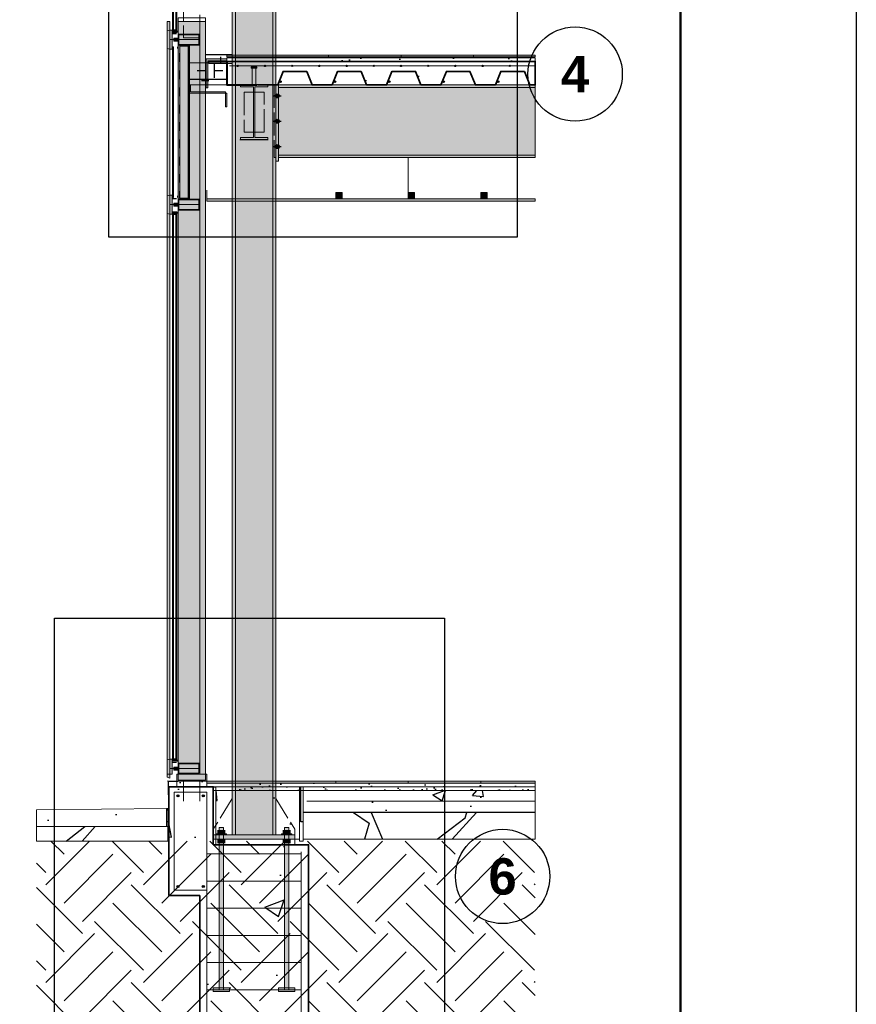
# Model space of a CAD drawing. Header units: millimetres. Extents: x 6 to 4194, y 6 to 5934.
# Tile 4 of 7: x 3272 to 4194, y 1094 to 2180. Entities that reach past the tile are written whole.
import ezdxf
from ezdxf.enums import TextEntityAlignment as Align

# ---------------------------------------------------------------- set-up
doc = ezdxf.new("R2010")
doc.units = ezdxf.units.MM
doc.header["$LTSCALE"] = 20
doc.linetypes.add('DASHED', pattern=[1.524, 1.27, -0.254])
for name, color, linetype in [('A-ACERO', 250, 'Continuous'), ('A-ACERO-CORTADO', 250, 'Continuous'), ('A-ACERO-VISTA', 8, 'Continuous'), ('A-AISLACION-EPS', 50, 'Continuous'), ('A-AISLACION-LANA', 40, 'Continuous'), ('A-ALUMINIO', 253, 'Continuous'), ('A-ARMADURAS', 14, 'Continuous'), ('A-BARRERAS-MEMBRANAS', 7, 'Continuous'), ('A-CHAPA-GALVANIZADA', 253, 'Continuous'), ('A-CONTORNOS', 7, 'Continuous'), ('A-GROUT', 251, 'Continuous'), ('A-HORMIGON-INSITU', 33, 'Continuous'), ('A-HORMIGON-SIMPLE', 9, 'Continuous'), ('A-MORTERO-CARPETAS', 252, 'Continuous'), ('A-NEOPRENO-SELLADORES', 7, 'Continuous'), ('A-PROYECCION-OCULTO', 8, 'DASHED'), ('A-SELLADOR-INTUMESCENTE', 1, 'Continuous'), ('A-SOLADOS', 31, 'Continuous'), ('A-TERRENO', 32, 'Continuous'), ('A-TOSCA', 42, 'Continuous'), ('A-VIDRIO', 4, 'Continuous'), ('A-VISTA', 8, 'Continuous'), ('X-MARCO', 7, 'Continuous'), ('X-REFERENCIAS', 1, 'Continuous')]:
    doc.layers.add(name, color=color, linetype=linetype)
doc.styles.add('ARIAL-B', font='arialbd.ttf')

msp = doc.modelspace()

# ---------------------------------------------------------------- hatches: boundary and pattern name
at = {"layer": 'A-ACERO', "true_color": 0x333333}
h = msp.add_hatch(color=250, dxfattribs=at)
h.dxf.hatch_style = 1
h.paths.add_polyline_path([(3440.4, 2164), (3444.8, 2164), (3444.8, 2165.2), (3440.4, 2165.2)])
at = {"layer": 'A-ACERO', "true_color": 0x3b3b3b}
h = msp.add_hatch(color=250, dxfattribs=at)
h.dxf.hatch_style = 1
h.paths.add_polyline_path([(3448, 1982), (3458.6, 1982), (3458.6, 2152), (3448, 2152), (3448, 2150.8), (3457.4, 2150.8), (3457.4, 1983.2), (3448, 1983.2)])
h = msp.add_hatch(color=250, dxfattribs=at)
h.dxf.hatch_style = 1
h.paths.add_polyline_path([(3477, 2104.8), (3479, 2104.8), (3479, 2134.8), (3500, 2134.8), (3500, 2136.8), (3477, 2136.8)])
at = {"layer": 'A-ACERO', "true_color": 0x333333}
h = msp.add_hatch(color=250, dxfattribs=at)
h.dxf.hatch_style = 1
h.paths.add_polyline_path([(3440.4, 1982), (3444.8, 1982), (3444.8, 1983.2), (3440.4, 1983.2)])
h = msp.add_hatch(color=250, dxfattribs=at)
h.dxf.hatch_style = 1
h.paths.add_polyline_path([(3440.4, 1360), (3444.8, 1360), (3444.8, 1361.2), (3440.4, 1361.2)])
at = {"layer": 'A-ACERO-CORTADO', "true_color": 0x4d545c}
h = msp.add_hatch(color=251, dxfattribs=at)
h.dxf.hatch_style = 1
h.paths.add_polyline_path([(3480, 2131.6), (3506, 2131.6), (3506, 2134), (3480, 2134)])
h = msp.add_hatch(color=251, dxfattribs=at)
h.dxf.hatch_style = 1
h.paths.add_polyline_path([(3526.8, 2126.4), (3533, 2126.4), (3533, 2128), (3526.8, 2128)])
h = msp.add_hatch(color=251, dxfattribs=at)
h.dxf.hatch_style = 1
h.paths.add_polyline_path([(3528, 2108), (3531.8, 2108), (3531.8, 2128), (3528, 2128)])
h = msp.add_hatch(color=251, dxfattribs=at)
h.dxf.hatch_style = 1
h.paths.add_polyline_path([(3515, 2108), (3545, 2108), (3545, 2105.9), (3530.7, 2105.9), (3530.7, 2050.1), (3545, 2050.1), (3545, 2048), (3515, 2048), (3515, 2050.1), (3529.3, 2050.1), (3529.3, 2105.9), (3515, 2105.9)])
h = msp.add_hatch(color=251, dxfattribs=at)
h.dxf.hatch_style = 1
h.paths.add_polyline_path([(3488.4, 1281), (3499.6, 1281), (3499.6, 1282.2), (3488.4, 1282.2)])
h = msp.add_hatch(color=251, dxfattribs=at)
h.dxf.hatch_style = 1
h.paths.add_polyline_path([(3491.6, 1110), (3496.4, 1110), (3496.4, 1289), (3491.6, 1289)])
h = msp.add_hatch(color=251, dxfattribs=at)
h.dxf.hatch_style = 1
h.paths.add_polyline_path([(3560.4, 1281), (3571.6, 1281), (3571.6, 1282.2), (3560.4, 1282.2)])
h = msp.add_hatch(color=251, dxfattribs=at)
h.dxf.hatch_style = 1
h.paths.add_polyline_path([(3563.6, 1110), (3568.4, 1110), (3568.4, 1289), (3563.6, 1289)])
h = msp.add_hatch(color=251, dxfattribs=at)
h.dxf.hatch_style = 1
h.paths.add_polyline_path([(3485, 1276), (3575, 1276), (3575, 1281), (3485, 1281)])
h = msp.add_hatch(color=251, dxfattribs=at)
h.dxf.hatch_style = 1
h.paths.add_polyline_path([(3485, 1108), (3503, 1108), (3503, 1112), (3485, 1112)])
h = msp.add_hatch(color=251, dxfattribs=at)
h.dxf.hatch_style = 1
h.paths.add_polyline_path([(3557, 1108), (3575, 1108), (3575, 1112), (3557, 1112)])
at = {"layer": 'A-ACERO-VISTA', "true_color": 0xdfe3e7}
h = msp.add_hatch(color=254, dxfattribs=at)
h.dxf.hatch_style = 1
h.paths.add_polyline_path([(3506, 1281), (3554, 1281), (3554, 2911), (3506, 2911)])
h = msp.add_hatch(color=254, dxfattribs=at)
h.dxf.hatch_style = 1
h.paths.add_polyline_path([(3554, 2024), (3557, 2024), (3557, 2108), (3554, 2108)])
h = msp.add_hatch(color=254, dxfattribs=at)
h.dxf.hatch_style = 1
h.paths.add_polyline_path([(3557, 2028), (3840, 2028), (3840, 2108), (3557, 2108)])
at = {"layer": 'A-AISLACION-EPS'}
h = msp.add_hatch(dxfattribs=at)
h.set_pattern_fill('ZIGZAG', color=256, scale=6, angle=90)
h.paths.add_polyline_path([(3485, 1270), (3488, 1270), (3488, 1334), (3485, 1334)])
h = msp.add_hatch(dxfattribs=at)
h.set_pattern_fill('ZIGZAG', color=256, scale=6, angle=90)
h.paths.add_polyline_path([(3580, 1274), (3584, 1274), (3584, 1334), (3580, 1334)])
h = msp.add_hatch(dxfattribs=at)
h.set_pattern_fill('ZIGZAG', color=256, scale=6, angle=90)
h.paths.add_polyline_path([(3433.6, 1290), (3435.2, 1290), (3435.2, 1310), (3433.6, 1310)])
at = {"layer": 'A-AISLACION-LANA'}
h = msp.add_hatch(dxfattribs=at)
h.set_pattern_fill('INSUL', color=256, scale=3, angle=90)
h.paths.add_polyline_path([(3448, 1983.2), (3458, 1983.2), (3458, 2150.8), (3448, 2150.8)])
h = msp.add_hatch(dxfattribs=at)
h.set_pattern_fill('INSUL', color=256, scale=3)
h.paths.add_polyline_path([(3458.6, 2108), (3500, 2108), (3500, 2132.4), (3458.6, 2132.4)])
at = {"layer": 'A-ALUMINIO', "true_color": 0xb9c0c6}
h = msp.add_hatch(color=9, dxfattribs=at)
h.dxf.hatch_style = 1
h.paths.add_polyline_path([(3434, 2148.4), (3437.2, 2147.6), (3437.2, 2168.4), (3434, 2167.6)])
at = {"layer": 'A-ALUMINIO', "true_color": 0x9aa3ab}
h = msp.add_hatch(color=253, dxfattribs=at)
h.dxf.hatch_style = 1
h.paths.add_polyline_path([(3437.2, 2147.6), (3439.6, 2147.6), (3439.6, 2168.4), (3437.2, 2168.4)])
h = msp.add_hatch(color=253, dxfattribs=at)
h.dxf.hatch_style = 1
h.paths.add_polyline_path([(3441.2, 2166), (3443.6, 2166), (3443.6, 2168.8), (3441.2, 2168.8)])
h = msp.add_hatch(color=253, dxfattribs=at)
h.dxf.hatch_style = 1
h.paths.add_polyline_path([(3446.4, 2152), (3470, 2152), (3470, 2164), (3446.4, 2164)])
h = msp.add_hatch(color=253, dxfattribs=at)
h.dxf.hatch_style = 1
h.paths.add_polyline_path([(3441.6, 2156.4), (3446.4, 2156.4), (3446.4, 2159.6), (3441.6, 2159.6)])
h = msp.add_hatch(color=253, dxfattribs=at)
h.dxf.hatch_style = 1
h.paths.add_polyline_path([(3620, 1982.5), (3627, 1982.5), (3627, 1989.4), (3620, 1989.4)])
h = msp.add_hatch(color=253, dxfattribs=at)
h.dxf.hatch_style = 1
h.paths.add_polyline_path([(3700, 1982.5), (3707, 1982.5), (3707, 1989.4), (3700, 1989.4)])
h = msp.add_hatch(color=253, dxfattribs=at)
h.dxf.hatch_style = 1
h.paths.add_polyline_path([(3780, 1982.5), (3787, 1982.5), (3787, 1989.4), (3780, 1989.4)])
at = {"layer": 'A-ALUMINIO', "true_color": 0xb9c0c6}
h = msp.add_hatch(color=9, dxfattribs=at)
h.dxf.hatch_style = 1
h.paths.add_polyline_path([(3434, 1966.4), (3437.2, 1965.6), (3437.2, 1986.4), (3434, 1985.6)])
at = {"layer": 'A-ALUMINIO', "true_color": 0x9aa3ab}
h = msp.add_hatch(color=253, dxfattribs=at)
h.dxf.hatch_style = 1
h.paths.add_polyline_path([(3437.2, 1965.6), (3439.6, 1965.6), (3439.6, 1986.4), (3437.2, 1986.4)])
h = msp.add_hatch(color=253, dxfattribs=at)
h.dxf.hatch_style = 1
h.paths.add_polyline_path([(3441.6, 1974.4), (3446.4, 1974.4), (3446.4, 1977.6), (3441.6, 1977.6)])
h = msp.add_hatch(color=253, dxfattribs=at)
h.dxf.hatch_style = 1
h.paths.add_polyline_path([(3446.4, 1970), (3470, 1970), (3470, 1982), (3446.4, 1982)])
h = msp.add_hatch(color=253, dxfattribs=at)
h.dxf.hatch_style = 1
h.paths.add_polyline_path([(3441.2, 1965.2), (3443.6, 1965.2), (3443.6, 1968), (3441.2, 1968)])
at = {"layer": 'A-ALUMINIO', "true_color": 0xb9c0c6}
h = msp.add_hatch(color=9, dxfattribs=at)
h.dxf.hatch_style = 1
h.paths.add_polyline_path([(3434, 1344.4), (3437.2, 1343.6), (3437.2, 1364.4), (3434, 1363.6)])
at = {"layer": 'A-ALUMINIO', "true_color": 0x9aa3ab}
h = msp.add_hatch(color=253, dxfattribs=at)
h.dxf.hatch_style = 1
h.paths.add_polyline_path([(3437.2, 1348), (3439.6, 1348), (3439.6, 1364.4), (3437.2, 1364.4)])
h = msp.add_hatch(color=253, dxfattribs=at)
h.dxf.hatch_style = 1
h.paths.add_polyline_path([(3441.2, 1362), (3443.6, 1362), (3443.6, 1364.8), (3441.2, 1364.8)])
h = msp.add_hatch(color=253, dxfattribs=at)
h.dxf.hatch_style = 1
h.paths.add_polyline_path([(3446.4, 1348), (3470, 1348), (3470, 1360), (3446.4, 1360)])
h = msp.add_hatch(color=253, dxfattribs=at)
h.dxf.hatch_style = 1
h.paths.add_polyline_path([(3441.6, 1352.4), (3446.4, 1352.4), (3446.4, 1355.6), (3441.6, 1355.6)])
h = msp.add_hatch(color=253, dxfattribs=at)
h.dxf.hatch_style = 1
h.paths.add_polyline_path([(3445, 1340), (3478, 1340), (3478, 1348), (3445, 1348)])
at = {"layer": 'A-ARMADURAS'}
h = msp.add_hatch(color=256, dxfattribs=at)
h.dxf.hatch_style = 1
h.paths.add_polyline_path([(3512.7, 2129), (3512.6, 2129.2), (3512.6, 2129.4), (3512.4, 2129.6), (3512.2, 2129.6), (3512, 2129.7), (3511.8, 2129.6), (3511.6, 2129.6), (3511.4, 2129.4), (3511.4, 2129.2), (3511.3, 2129), (3511.4, 2128.8), (3511.4, 2128.6), (3511.6, 2128.4), (3511.8, 2128.4), (3512, 2128.3), (3512.2, 2128.4), (3512.4, 2128.4), (3512.6, 2128.6), (3512.6, 2128.8)])
h = msp.add_hatch(color=256, dxfattribs=at)
h.dxf.hatch_style = 1
h.paths.add_polyline_path([(3542.7, 2129), (3542.6, 2129.2), (3542.6, 2129.4), (3542.4, 2129.6), (3542.2, 2129.6), (3542, 2129.7), (3541.8, 2129.6), (3541.6, 2129.6), (3541.4, 2129.4), (3541.4, 2129.2), (3541.3, 2129), (3541.4, 2128.8), (3541.4, 2128.6), (3541.6, 2128.4), (3541.8, 2128.4), (3542, 2128.3), (3542.2, 2128.4), (3542.4, 2128.4), (3542.6, 2128.6), (3542.6, 2128.8)])
h = msp.add_hatch(color=256, dxfattribs=at)
h.dxf.hatch_style = 1
h.paths.add_polyline_path([(3572.7, 2129), (3572.6, 2129.2), (3572.6, 2129.4), (3572.4, 2129.6), (3572.2, 2129.6), (3572, 2129.7), (3571.8, 2129.6), (3571.6, 2129.6), (3571.4, 2129.4), (3571.4, 2129.2), (3571.3, 2129), (3571.4, 2128.8), (3571.4, 2128.6), (3571.6, 2128.4), (3571.8, 2128.4), (3572, 2128.3), (3572.2, 2128.4), (3572.4, 2128.4), (3572.6, 2128.6), (3572.6, 2128.8)])
h = msp.add_hatch(color=256, dxfattribs=at)
h.dxf.hatch_style = 1
h.paths.add_polyline_path([(3602.7, 2129), (3602.6, 2129.2), (3602.6, 2129.4), (3602.4, 2129.6), (3602.2, 2129.6), (3602, 2129.7), (3601.8, 2129.6), (3601.6, 2129.6), (3601.4, 2129.4), (3601.4, 2129.2), (3601.3, 2129), (3601.4, 2128.8), (3601.4, 2128.6), (3601.6, 2128.4), (3601.8, 2128.4), (3602, 2128.3), (3602.2, 2128.4), (3602.4, 2128.4), (3602.6, 2128.6), (3602.6, 2128.8)])
h = msp.add_hatch(color=256, dxfattribs=at)
h.dxf.hatch_style = 1
h.paths.add_polyline_path([(3632.7, 2129), (3632.6, 2129.2), (3632.6, 2129.4), (3632.4, 2129.6), (3632.2, 2129.6), (3632, 2129.7), (3631.8, 2129.6), (3631.6, 2129.6), (3631.4, 2129.4), (3631.4, 2129.2), (3631.3, 2129), (3631.4, 2128.8), (3631.4, 2128.6), (3631.6, 2128.4), (3631.8, 2128.4), (3632, 2128.3), (3632.2, 2128.4), (3632.4, 2128.4), (3632.6, 2128.6), (3632.6, 2128.8)])
h = msp.add_hatch(color=256, dxfattribs=at)
h.dxf.hatch_style = 1
h.paths.add_polyline_path([(3662.7, 2129), (3662.6, 2129.2), (3662.6, 2129.4), (3662.4, 2129.6), (3662.2, 2129.6), (3662, 2129.7), (3661.8, 2129.6), (3661.6, 2129.6), (3661.4, 2129.4), (3661.4, 2129.2), (3661.3, 2129), (3661.4, 2128.8), (3661.4, 2128.6), (3661.6, 2128.4), (3661.8, 2128.4), (3662, 2128.3), (3662.2, 2128.4), (3662.4, 2128.4), (3662.6, 2128.6), (3662.6, 2128.8)])
h = msp.add_hatch(color=256, dxfattribs=at)
h.dxf.hatch_style = 1
h.paths.add_polyline_path([(3692.7, 2129), (3692.6, 2129.2), (3692.6, 2129.4), (3692.4, 2129.6), (3692.2, 2129.6), (3692, 2129.7), (3691.8, 2129.6), (3691.6, 2129.6), (3691.4, 2129.4), (3691.4, 2129.2), (3691.3, 2129), (3691.4, 2128.8), (3691.4, 2128.6), (3691.6, 2128.4), (3691.8, 2128.4), (3692, 2128.3), (3692.2, 2128.4), (3692.4, 2128.4), (3692.6, 2128.6), (3692.6, 2128.8)])
h = msp.add_hatch(color=256, dxfattribs=at)
h.dxf.hatch_style = 1
h.paths.add_polyline_path([(3722.7, 2129), (3722.6, 2129.2), (3722.6, 2129.4), (3722.4, 2129.6), (3722.2, 2129.6), (3722, 2129.7), (3721.8, 2129.6), (3721.6, 2129.6), (3721.4, 2129.4), (3721.4, 2129.2), (3721.3, 2129), (3721.4, 2128.8), (3721.4, 2128.6), (3721.6, 2128.4), (3721.8, 2128.4), (3722, 2128.3), (3722.2, 2128.4), (3722.4, 2128.4), (3722.6, 2128.6), (3722.6, 2128.8)])
h = msp.add_hatch(color=256, dxfattribs=at)
h.dxf.hatch_style = 1
h.paths.add_polyline_path([(3752.7, 2129), (3752.6, 2129.2), (3752.6, 2129.4), (3752.4, 2129.6), (3752.2, 2129.6), (3752, 2129.7), (3751.8, 2129.6), (3751.6, 2129.6), (3751.4, 2129.4), (3751.4, 2129.2), (3751.3, 2129), (3751.4, 2128.8), (3751.4, 2128.6), (3751.6, 2128.4), (3751.8, 2128.4), (3752, 2128.3), (3752.2, 2128.4), (3752.4, 2128.4), (3752.6, 2128.6), (3752.6, 2128.8)])
h = msp.add_hatch(color=256, dxfattribs=at)
h.dxf.hatch_style = 1
h.paths.add_polyline_path([(3782.7, 2129), (3782.6, 2129.2), (3782.6, 2129.4), (3782.4, 2129.6), (3782.2, 2129.6), (3782, 2129.7), (3781.8, 2129.6), (3781.6, 2129.6), (3781.4, 2129.4), (3781.4, 2129.2), (3781.3, 2129), (3781.4, 2128.8), (3781.4, 2128.6), (3781.6, 2128.4), (3781.8, 2128.4), (3782, 2128.3), (3782.2, 2128.4), (3782.4, 2128.4), (3782.6, 2128.6), (3782.6, 2128.8)])
h = msp.add_hatch(color=256, dxfattribs=at)
h.dxf.hatch_style = 1
h.paths.add_polyline_path([(3812.7, 2129), (3812.6, 2129.2), (3812.6, 2129.4), (3812.4, 2129.6), (3812.2, 2129.6), (3812, 2129.7), (3811.8, 2129.6), (3811.6, 2129.6), (3811.4, 2129.4), (3811.4, 2129.2), (3811.3, 2129), (3811.4, 2128.8), (3811.4, 2128.6), (3811.6, 2128.4), (3811.8, 2128.4), (3812, 2128.3), (3812.2, 2128.4), (3812.4, 2128.4), (3812.6, 2128.6), (3812.6, 2128.8)])
h = msp.add_hatch(color=256, dxfattribs=at)
h.dxf.hatch_style = 1
h.paths.add_polyline_path([(3560, 2111.6), (3559.9, 2111.9), (3559.8, 2112.2), (3559.6, 2112.4), (3559.3, 2112.5), (3559, 2112.6), (3558.7, 2112.5), (3558.4, 2112.4), (3558.2, 2112.2), (3558.1, 2111.9), (3558, 2111.6), (3558.1, 2111.3), (3558.2, 2111), (3558.4, 2110.8), (3558.7, 2110.7), (3559, 2110.6), (3559.3, 2110.7), (3559.6, 2110.8), (3559.8, 2111), (3559.9, 2111.3)])
h = msp.add_hatch(color=256, dxfattribs=at)
h.dxf.hatch_style = 1
h.paths.add_polyline_path([(3620, 2111.6), (3619.9, 2111.9), (3619.8, 2112.2), (3619.6, 2112.4), (3619.3, 2112.5), (3619, 2112.6), (3618.7, 2112.5), (3618.4, 2112.4), (3618.2, 2112.2), (3618.1, 2111.9), (3618, 2111.6), (3618.1, 2111.3), (3618.2, 2111), (3618.4, 2110.8), (3618.7, 2110.7), (3619, 2110.6), (3619.3, 2110.7), (3619.6, 2110.8), (3619.8, 2111), (3619.9, 2111.3)])
h = msp.add_hatch(color=256, dxfattribs=at)
h.dxf.hatch_style = 1
h.paths.add_polyline_path([(3680, 2111.6), (3679.9, 2111.9), (3679.8, 2112.2), (3679.6, 2112.4), (3679.3, 2112.5), (3679, 2112.6), (3678.7, 2112.5), (3678.4, 2112.4), (3678.2, 2112.2), (3678.1, 2111.9), (3678, 2111.6), (3678.1, 2111.3), (3678.2, 2111), (3678.4, 2110.8), (3678.7, 2110.7), (3679, 2110.6), (3679.3, 2110.7), (3679.6, 2110.8), (3679.8, 2111), (3679.9, 2111.3)])
h = msp.add_hatch(color=256, dxfattribs=at)
h.dxf.hatch_style = 1
h.paths.add_polyline_path([(3740, 2111.6), (3739.9, 2111.9), (3739.8, 2112.2), (3739.6, 2112.4), (3739.3, 2112.5), (3739, 2112.6), (3738.7, 2112.5), (3738.4, 2112.4), (3738.2, 2112.2), (3738.1, 2111.9), (3738, 2111.6), (3738.1, 2111.3), (3738.2, 2111), (3738.4, 2110.8), (3738.7, 2110.7), (3739, 2110.6), (3739.3, 2110.7), (3739.6, 2110.8), (3739.8, 2111), (3739.9, 2111.3)])
h = msp.add_hatch(color=256, dxfattribs=at)
h.dxf.hatch_style = 1
h.paths.add_polyline_path([(3800, 2111.6), (3799.9, 2111.9), (3799.8, 2112.2), (3799.6, 2112.4), (3799.3, 2112.5), (3799, 2112.6), (3798.7, 2112.5), (3798.4, 2112.4), (3798.2, 2112.2), (3798.1, 2111.9), (3798, 2111.6), (3798.1, 2111.3), (3798.2, 2111), (3798.4, 2110.8), (3798.7, 2110.7), (3799, 2110.6), (3799.3, 2110.7), (3799.6, 2110.8), (3799.8, 2111), (3799.9, 2111.3)])
h = msp.add_hatch(color=256, dxfattribs=at)
h.dxf.hatch_style = 1
h.paths.add_polyline_path([(3557.8, 2096), (3557.7, 2096.7), (3557.4, 2097.3), (3556.9, 2097.8), (3556.3, 2098.1), (3555.6, 2098.2), (3554.9, 2098.1), (3554.3, 2097.8), (3553.8, 2097.3), (3553.5, 2096.7), (3553.4, 2096), (3553.5, 2095.3), (3553.8, 2094.7), (3554.3, 2094.2), (3554.9, 2093.9), (3555.6, 2093.8), (3556.3, 2093.9), (3556.9, 2094.2), (3557.4, 2094.7), (3557.7, 2095.3)])
h = msp.add_hatch(color=256, dxfattribs=at)
h.dxf.hatch_style = 1
h.paths.add_polyline_path([(3557.8, 2068), (3557.7, 2068.7), (3557.4, 2069.3), (3556.9, 2069.8), (3556.3, 2070.1), (3555.6, 2070.2), (3554.9, 2070.1), (3554.3, 2069.8), (3553.8, 2069.3), (3553.5, 2068.7), (3553.4, 2068), (3553.5, 2067.3), (3553.8, 2066.7), (3554.3, 2066.2), (3554.9, 2065.9), (3555.6, 2065.8), (3556.3, 2065.9), (3556.9, 2066.2), (3557.4, 2066.7), (3557.7, 2067.3)])
h = msp.add_hatch(color=256, dxfattribs=at)
h.dxf.hatch_style = 1
h.paths.add_polyline_path([(3557.8, 2040), (3557.7, 2040.7), (3557.4, 2041.3), (3556.9, 2041.8), (3556.3, 2042.1), (3555.6, 2042.2), (3554.9, 2042.1), (3554.3, 2041.8), (3553.8, 2041.3), (3553.5, 2040.7), (3553.4, 2040), (3553.5, 2039.3), (3553.8, 2038.7), (3554.3, 2038.2), (3554.9, 2037.9), (3555.6, 2037.8), (3556.3, 2037.9), (3556.9, 2038.2), (3557.4, 2038.7), (3557.7, 2039.3)])
h = msp.add_hatch(color=256, dxfattribs=at)
h.dxf.hatch_style = 1
h.paths.add_polyline_path([(3447.2, 1324), (3447.1, 1324.4), (3447, 1324.7), (3446.7, 1325), (3446.4, 1325.1), (3446, 1325.2), (3445.6, 1325.1), (3445.3, 1325), (3445, 1324.7), (3444.9, 1324.4), (3444.8, 1324), (3444.9, 1323.6), (3445, 1323.3), (3445.3, 1323), (3445.6, 1322.9), (3446, 1322.8), (3446.4, 1322.9), (3446.7, 1323), (3447, 1323.3), (3447.1, 1323.6)])
h = msp.add_hatch(color=256, dxfattribs=at)
h.dxf.hatch_style = 1
h.paths.add_polyline_path([(3475.2, 1324), (3475.1, 1324.4), (3475, 1324.7), (3474.7, 1325), (3474.4, 1325.1), (3474, 1325.2), (3473.6, 1325.1), (3473.3, 1325), (3473, 1324.7), (3472.9, 1324.4), (3472.8, 1324), (3472.9, 1323.6), (3473, 1323.3), (3473.3, 1323), (3473.6, 1322.9), (3474, 1322.8), (3474.4, 1322.9), (3474.7, 1323), (3475, 1323.3), (3475.1, 1323.6)])
h = msp.add_hatch(color=256, dxfattribs=at)
h.dxf.hatch_style = 1
h.paths.add_polyline_path([(3447.2, 1224), (3447.1, 1224.4), (3447, 1224.7), (3446.7, 1225), (3446.4, 1225.1), (3446, 1225.2), (3445.6, 1225.1), (3445.3, 1225), (3445, 1224.7), (3444.9, 1224.4), (3444.8, 1224), (3444.9, 1223.6), (3445, 1223.3), (3445.3, 1223), (3445.6, 1222.9), (3446, 1222.8), (3446.4, 1222.9), (3446.7, 1223), (3447, 1223.3), (3447.1, 1223.6)])
h = msp.add_hatch(color=256, dxfattribs=at)
h.dxf.hatch_style = 1
h.paths.add_polyline_path([(3475.2, 1224), (3475.1, 1224.4), (3475, 1224.7), (3474.7, 1225), (3474.4, 1225.1), (3474, 1225.2), (3473.6, 1225.1), (3473.3, 1225), (3473, 1224.7), (3472.9, 1224.4), (3472.8, 1224), (3472.9, 1223.6), (3473, 1223.3), (3473.3, 1223), (3473.6, 1222.9), (3474, 1222.8), (3474.4, 1222.9), (3474.7, 1223), (3475, 1223.3), (3475.1, 1223.6)])
at = {"layer": 'A-BARRERAS-MEMBRANAS', "true_color": 0x000000}
h = msp.add_hatch(color=18, dxfattribs=at)
h.dxf.hatch_style = 1
h.paths.add_polyline_path([(3584, 1305.6), (3840, 1305.6), (3840, 1306), (3584, 1306)])
at = {"layer": 'A-CHAPA-GALVANIZADA', "true_color": 0x8f989f}
h = msp.add_hatch(color=252, dxfattribs=at)
h.dxf.hatch_style = 1
h.paths.add_polyline_path([(3458.6, 2108), (3458.6, 2099), (3500, 2099), (3500, 2084), (3498.6, 2084), (3498.6, 2100.4), (3460, 2100.4), (3460, 2108)])
at = {"layer": 'A-GROUT'}
h = msp.add_hatch(dxfattribs=at)
h.set_pattern_fill('AR-SAND', color=256, scale=0.4)
h.paths.add_polyline_path([(3485, 1270), (3575, 1270), (3575, 1276), (3485, 1276)])
at = {"layer": 'A-HORMIGON-INSITU'}
h = msp.add_hatch(dxfattribs=at)
h.set_pattern_fill('AR-CONC', color=256, scale=1.2)
h.paths.add_polyline_path([(3500.4, 2134), (3840, 2134), (3840, 2108), (3834, 2108), (3828, 2123), (3802, 2123), (3796, 2108), (3774, 2108), (3768, 2123), (3742, 2123), (3736, 2108), (3714, 2108), (3708, 2123), (3682, 2123), (3676, 2108), (3654, 2108), (3648, 2123), (3622, 2123), (3616, 2108), (3594, 2108), (3588, 2123), (3562, 2123), (3556, 2108), (3534, 2108), (3500.4, 2108.4)])
h = msp.add_hatch(dxfattribs=at)
h.set_pattern_fill('AR-CONC', color=256, scale=1.2)
h.paths.add_polyline_path([(3470, 1070), (3590, 1070), (3590, 1270), (3485, 1270), (3485, 1334), (3436, 1334), (3436, 1214), (3470, 1214)])
at = {"layer": 'A-HORMIGON-SIMPLE'}
h = msp.add_hatch(dxfattribs=at)
h.set_pattern_fill('AR-CONC', color=256, scale=0.8)
h.paths.add_polyline_path([(3488, 1276), (3580, 1276), (3580, 1330), (3488, 1330)])
h = msp.add_hatch(dxfattribs=at)
h.set_pattern_fill('AR-CONC', color=256, scale=0.8)
h.paths.add_polyline_path([(3584, 1306), (3840, 1306), (3840, 1330), (3584, 1330)])
h = msp.add_hatch(dxfattribs=at)
h.set_pattern_fill('AR-CONC', color=256, scale=0.8)
h.paths.add_polyline_path([(3290, 1290), (3433.6, 1290), (3433.6, 1310), (3290, 1308.6)])
at = {"layer": 'A-MORTERO-CARPETAS', "true_color": 0x8d8d8d}
h = msp.add_hatch(color=252, dxfattribs=at)
h.dxf.hatch_style = 1
h.paths.add_polyline_path([(3500, 2138), (3840, 2138), (3840, 2139), (3500, 2139)])
at = {"layer": 'A-MORTERO-CARPETAS'}
h = msp.add_hatch(dxfattribs=at)
h.set_pattern_fill('AR-SAND', color=256, scale=0.6)
h.paths.add_polyline_path([(3500, 2134), (3840, 2134), (3840, 2138), (3500, 2138)])
h = msp.add_hatch(dxfattribs=at)
h.set_pattern_fill('AR-SAND', color=256, scale=0.6)
h.paths.add_polyline_path([(3445, 1334), (3478, 1334), (3478, 1340), (3445, 1340)])
h = msp.add_hatch(dxfattribs=at)
h.set_pattern_fill('AR-SAND', color=256, scale=0.6)
h.paths.add_polyline_path([(3478, 1334), (3840, 1334), (3840, 1338), (3478, 1338)])
at = {"layer": 'A-MORTERO-CARPETAS', "true_color": 0x8d8d8d}
h = msp.add_hatch(color=252, dxfattribs=at)
h.dxf.hatch_style = 1
h.paths.add_polyline_path([(3478, 1337), (3840, 1337), (3840, 1338), (3478, 1338)])
at = {"layer": 'A-MORTERO-CARPETAS'}
h = msp.add_hatch(dxfattribs=at)
h.set_pattern_fill('AR-SAND', color=256, scale=0.4)
h.paths.add_polyline_path([(3485, 1330), (3840, 1330), (3840, 1334), (3485, 1334)])
at = {"layer": 'A-NEOPRENO-SELLADORES', "true_color": 0x111111}
h = msp.add_hatch(color=250, dxfattribs=at)
h.dxf.hatch_style = 1
h.paths.add_polyline_path([(3439.6, 2165.6), (3440, 2165.6), (3440, 2168), (3439.6, 2168)])
h = msp.add_hatch(color=250, dxfattribs=at)
h.dxf.hatch_style = 1
h.paths.add_polyline_path([(3441.2, 2166), (3443.6, 2166), (3443.6, 2166.8), (3441.2, 2166.8)])
h = msp.add_hatch(color=250, dxfattribs=at)
h.dxf.hatch_style = 1
h.paths.add_polyline_path([(3445, 2165.6), (3446, 2165.6), (3446, 2168), (3445, 2168)])
h = msp.add_hatch(color=250, dxfattribs=at)
h.dxf.hatch_style = 1
h.paths.add_polyline_path([(3439.6, 2148), (3440, 2148), (3440, 2150.4), (3439.6, 2150.4)])
h = msp.add_hatch(color=250, dxfattribs=at)
h.dxf.hatch_style = 1
h.paths.add_polyline_path([(3445, 2148), (3446, 2148), (3446, 2150.4), (3445, 2150.4)])
h = msp.add_hatch(color=250, dxfattribs=at)
h.dxf.hatch_style = 1
h.paths.add_polyline_path([(3439.6, 1983.6), (3440, 1983.6), (3440, 1986), (3439.6, 1986)])
h = msp.add_hatch(color=250, dxfattribs=at)
h.dxf.hatch_style = 1
h.paths.add_polyline_path([(3445, 1983.6), (3446, 1983.6), (3446, 1986), (3445, 1986)])
h = msp.add_hatch(color=250, dxfattribs=at)
h.dxf.hatch_style = 1
h.paths.add_polyline_path([(3439.6, 1966), (3440, 1966), (3440, 1968.4), (3439.6, 1968.4)])
h = msp.add_hatch(color=250, dxfattribs=at)
h.dxf.hatch_style = 1
h.paths.add_polyline_path([(3441.2, 1967.2), (3443.6, 1967.2), (3443.6, 1968), (3441.2, 1968)])
h = msp.add_hatch(color=250, dxfattribs=at)
h.dxf.hatch_style = 1
h.paths.add_polyline_path([(3445, 1966), (3446, 1966), (3446, 1968.4), (3445, 1968.4)])
h = msp.add_hatch(color=250, dxfattribs=at)
h.dxf.hatch_style = 1
h.paths.add_polyline_path([(3439.6, 1361.6), (3440, 1361.6), (3440, 1364), (3439.6, 1364)])
h = msp.add_hatch(color=250, dxfattribs=at)
h.dxf.hatch_style = 1
h.paths.add_polyline_path([(3441.2, 1362), (3443.6, 1362), (3443.6, 1362.8), (3441.2, 1362.8)])
h = msp.add_hatch(color=250, dxfattribs=at)
h.dxf.hatch_style = 1
h.paths.add_polyline_path([(3445, 1361.6), (3446, 1361.6), (3446, 1364), (3445, 1364)])
at = {"layer": 'A-NEOPRENO-SELLADORES', "true_color": 0x222222}
h = msp.add_hatch(color=250, dxfattribs=at)
h.dxf.hatch_style = 1
h.paths.add_polyline_path([(3434, 1340), (3445, 1340), (3445, 1340.8), (3434, 1340.8)])
at = {"layer": 'A-NEOPRENO-SELLADORES', "true_color": 0x111111}
h = msp.add_hatch(color=250, dxfattribs=at)
h.dxf.hatch_style = 1
h.paths.add_polyline_path([(3433.6, 1307.6), (3435.2, 1307.6), (3435.2, 1310), (3433.6, 1310)])
at = {"layer": 'A-NEOPRENO-SELLADORES', "true_color": 0x222222}
h = msp.add_hatch(color=250, dxfattribs=at)
h.dxf.hatch_style = 1
h.paths.add_polyline_path([(3489.6, 1282.2), (3498.4, 1282.2), (3498.4, 1286.4), (3489.6, 1286.4)])
h = msp.add_hatch(color=250, dxfattribs=at)
h.dxf.hatch_style = 1
h.paths.add_polyline_path([(3561.6, 1282.2), (3570.4, 1282.2), (3570.4, 1286.4), (3561.6, 1286.4)])
h = msp.add_hatch(color=250, dxfattribs=at)
h.dxf.hatch_style = 1
h.paths.add_polyline_path([(3489.6, 1271.4), (3498.4, 1271.4), (3498.4, 1275.6), (3489.6, 1275.6)])
h = msp.add_hatch(color=250, dxfattribs=at)
h.dxf.hatch_style = 1
h.paths.add_polyline_path([(3561.6, 1271.4), (3570.4, 1271.4), (3570.4, 1275.6), (3561.6, 1275.6)])
at = {"layer": 'A-SELLADOR-INTUMESCENTE', "true_color": 0xc0392b}
h = msp.add_hatch(color=22, dxfattribs=at)
h.dxf.hatch_style = 1
h.paths.add_polyline_path([(3458.6, 2132.4), (3500, 2132.4), (3500, 2134), (3458.6, 2134)])
at = {"layer": 'A-SOLADOS', "true_color": 0xcdbb9c}
h = msp.add_hatch(color=9, dxfattribs=at)
h.dxf.hatch_style = 1
h.paths.add_polyline_path([(3500, 2139), (3840, 2139), (3840, 2141), (3500, 2141)])
h = msp.add_hatch(color=9, dxfattribs=at)
h.dxf.hatch_style = 1
h.paths.add_polyline_path([(3478, 1338), (3840, 1338), (3840, 1340), (3478, 1340)])
at = {"layer": 'A-TERRENO'}
h = msp.add_hatch(dxfattribs=at)
h.set_pattern_fill('EARTH', color=256, scale=12, angle=45)
h.paths.add_polyline_path([(3290, 960), (3840, 960), (3840, 1274), (3290, 1274)])
at = {"layer": 'A-TOSCA'}
h = msp.add_hatch(dxfattribs=at)
h.set_pattern_fill('GRAVEL', color=256, scale=8)
h.paths.add_polyline_path([(3584, 1276), (3840, 1276), (3840, 1305.6), (3584, 1305.6)])
h = msp.add_hatch(dxfattribs=at)
h.set_pattern_fill('GRAVEL', color=256, scale=8)
h.paths.add_polyline_path([(3290, 1274), (3435.2, 1274), (3435.2, 1290), (3290, 1290)])
at = {"layer": 'A-VIDRIO', "true_color": 0xbfe3f0}
h = msp.add_hatch(color=254, dxfattribs=at)
h.dxf.hatch_style = 1
h.paths.add_polyline_path([(3440, 2166), (3441.2, 2166), (3441.2, 2768), (3440, 2768)])
h = msp.add_hatch(color=254, dxfattribs=at)
h.dxf.hatch_style = 1
h.paths.add_polyline_path([(3443.6, 2166), (3445, 2166), (3445, 2768), (3443.6, 2768)])
at = {"layer": 'A-VIDRIO', "true_color": 0x6f8796}
h = msp.add_hatch(color=252, dxfattribs=at)
h.dxf.hatch_style = 1
h.paths.add_polyline_path([(3440, 1984), (3441.2, 1984), (3441.2, 2150), (3440, 2150)])
at = {"layer": 'A-VIDRIO', "true_color": 0xbfe3f0}
h = msp.add_hatch(color=254, dxfattribs=at)
h.dxf.hatch_style = 1
h.paths.add_polyline_path([(3440, 1362), (3441.2, 1362), (3441.2, 1968), (3440, 1968)])
h = msp.add_hatch(color=254, dxfattribs=at)
h.dxf.hatch_style = 1
h.paths.add_polyline_path([(3443.6, 1362), (3445, 1362), (3445, 1968), (3443.6, 1968)])
at = {"layer": 'A-VISTA', "true_color": 0xe9ecee}
h = msp.add_hatch(color=7, dxfattribs=at)
h.dxf.hatch_style = 1
h.paths.add_polyline_path([(3434, 1348), (3437.2, 1348), (3437.2, 2178), (3434, 2178)])
at = {"layer": 'A-VISTA', "true_color": 0xe3e7ea}
h = msp.add_hatch(color=254, dxfattribs=at)
h.dxf.hatch_style = 1
h.paths.add_polyline_path([(3446.4, 1348), (3476.4, 1348), (3476.4, 2178), (3446.4, 2178)])
at = {"layer": 'A-VISTA', "true_color": 0xf2f2f2}
h = msp.add_hatch(color=7, dxfattribs=at)
h.dxf.hatch_style = 1
h.paths.add_polyline_path([(3478, 1980), (3840, 1980), (3840, 1982.5), (3478, 1982.5)])

# ---------------------------------------------------------------- linework, layer by layer
at = {"layer": 'A-ARMADURAS', "lineweight": 13}
for points in [[(3503, 2129), (3840, 2129)], [(3442, 1220), (3478, 1220), (3478, 1328), (3442, 1328), (3442, 1220)], [(3588, 1318), (3840, 1318)], [(3478, 1260), (3582, 1260)], [(3478, 1230), (3582, 1230)], [(3478, 1200), (3582, 1200)], [(3478, 1170), (3582, 1170)], [(3478, 1140), (3582, 1140)], [(3478, 1110), (3582, 1110)]]:
    msp.add_lwpolyline(points, dxfattribs=at)
at = {"layer": 'A-ARMADURAS', "lineweight": 18}
for points in [[(3490, 992), (3478, 992), (3478, 1262)], [(3570, 992), (3582, 992), (3582, 1262)]]:
    msp.add_lwpolyline(points, dxfattribs=at)
at = {"layer": 'A-ARMADURAS'}
for centre, radius in [((3512, 2129), 0.68), ((3542, 2129), 0.68), ((3572, 2129), 0.68), ((3602, 2129), 0.68), ((3632, 2129), 0.68), ((3662, 2129), 0.68), ((3692, 2129), 0.68), ((3722, 2129), 0.68), ((3752, 2129), 0.68), ((3782, 2129), 0.68), ((3812, 2129), 0.68), ((3559, 2111.6), 0.96), ((3619, 2111.6), 0.96), ((3679, 2111.6), 0.96), ((3739, 2111.6), 0.96), ((3799, 2111.6), 0.96), ((3555.6, 2096), 2.2), ((3555.6, 2068), 2.2), ((3555.6, 2040), 2.2), ((3446, 1324), 1.2), ((3474, 1324), 1.2), ((3446, 1224), 1.2), ((3474, 1224), 1.2)]:
    msp.add_circle(centre, radius, dxfattribs=at)
at = {"layer": 'A-CONTORNOS', "lineweight": 13}
for points in [[(3509.4, 1281), (3509.4, 2911)], [(3550.6, 1281), (3550.6, 2911)], [(3444.3, 2166), (3444.3, 2768)], [(3470, 1348), (3470, 2178)], [(3437.2, 2158), (3454, 2158)], [(3447.2, 2158), (3469.2, 2158)], [(3612, 2139), (3612, 2141)], [(3692, 2139), (3692, 2141)], [(3772, 2139), (3772, 2141)], [(3557, 2105.3), (3840, 2105.3)], [(3557, 2030.7), (3840, 2030.7)], [(3700, 1989.4), (3700, 2028)], [(3437.2, 1976), (3454, 1976)], [(3444.3, 1362), (3444.3, 1968)], [(3447.2, 1976), (3469.2, 1976)], [(3437.2, 1354), (3454, 1354)], [(3447.2, 1354), (3469.2, 1354)], [(3452, 1340), (3452, 1318)], [(3470, 1340), (3470, 1318)], [(3620, 1338), (3620, 1340)], [(3700, 1338), (3700, 1340)], [(3780, 1338), (3780, 1340)]]:
    msp.add_lwpolyline(points, dxfattribs=at)
at = {"layer": 'A-CONTORNOS', "lineweight": 18}
for points in [[(3440, 2166), (3441.2, 2166), (3441.2, 2768), (3440, 2768)], [(3443.6, 2166), (3445, 2166), (3445, 2768), (3443.6, 2768)], [(3446.4, 2152), (3470, 2152), (3470, 2164), (3446.4, 2164)], [(3448, 1983.2), (3458, 1983.2), (3458, 2150.8), (3448, 2150.8)], [(3440, 1984), (3441.2, 1984), (3441.2, 2150), (3440, 2150)], [(3500, 2139), (3840, 2139), (3840, 2141), (3500, 2141)], [(3458.6, 2108), (3500, 2108), (3500, 2132.4), (3458.6, 2132.4)], [(3500, 2134), (3840, 2134), (3840, 2138), (3500, 2138)], [(3446.4, 1970), (3470, 1970), (3470, 1982), (3446.4, 1982)], [(3478, 1980), (3840, 1980), (3840, 1982.5), (3478, 1982.5)], [(3440, 1362), (3441.2, 1362), (3441.2, 1968), (3440, 1968)], [(3443.6, 1362), (3445, 1362), (3445, 1968), (3443.6, 1968)], [(3446.4, 1348), (3470, 1348), (3470, 1360), (3446.4, 1360)], [(3445, 1340), (3478, 1340), (3478, 1348), (3445, 1348)], [(3445, 1334), (3478, 1334), (3478, 1340), (3445, 1340)], [(3478, 1338), (3840, 1338), (3840, 1340), (3478, 1340)], [(3478, 1334), (3840, 1334), (3840, 1338), (3478, 1338)], [(3485, 1330), (3840, 1330), (3840, 1334), (3485, 1334)], [(3488, 1276), (3580, 1276), (3580, 1330), (3488, 1330)], [(3584, 1306), (3840, 1306), (3840, 1330), (3584, 1330)], [(3290, 1290), (3433.6, 1290), (3433.6, 1310), (3290, 1308.6)], [(3584, 1276), (3840, 1276), (3840, 1305.6), (3584, 1305.6)], [(3290, 1274), (3435.2, 1274), (3435.2, 1290), (3290, 1290)], [(3485, 1276), (3575, 1276), (3575, 1281), (3485, 1281)], [(3485, 1270), (3575, 1270), (3575, 1276), (3485, 1276)]]:
    msp.add_lwpolyline(points, close=True, dxfattribs=at)
at = {"layer": 'A-CONTORNOS', "lineweight": 13}
for points in [[(3434, 2148.4), (3437.2, 2147.6), (3437.2, 2168.4), (3434, 2167.6)], [(3437.2, 2147.6), (3439.6, 2147.6), (3439.6, 2168.4), (3437.2, 2168.4)], [(3441.2, 2166), (3443.6, 2166), (3443.6, 2168.8), (3441.2, 2168.8)], [(3447.2, 2152.8), (3469.2, 2152.8), (3469.2, 2163.2), (3447.2, 2163.2)], [(3441.6, 2156.4), (3446.4, 2156.4), (3446.4, 2159.6), (3441.6, 2159.6)], [(3448, 1982), (3458.6, 1982), (3458.6, 2152), (3448, 2152), (3448, 2150.8), (3457.4, 2150.8), (3457.4, 1983.2), (3448, 1983.2)], [(3477, 2104.8), (3479, 2104.8), (3479, 2134.8), (3500, 2134.8), (3500, 2136.8), (3477, 2136.8)], [(3480, 2131.6), (3506, 2131.6), (3506, 2134), (3480, 2134)], [(3526.8, 2126.4), (3533, 2126.4), (3533, 2128), (3526.8, 2128)], [(3528, 2108), (3531.8, 2108), (3531.8, 2128), (3528, 2128)], [(3458.6, 2108), (3458.6, 2099), (3500, 2099), (3500, 2084), (3498.6, 2084), (3498.6, 2100.4), (3460, 2100.4), (3460, 2108)], [(3554, 2024), (3557, 2024), (3557, 2108), (3554, 2108)], [(3434, 1966.4), (3437.2, 1965.6), (3437.2, 1986.4), (3434, 1985.6)], [(3437.2, 1965.6), (3439.6, 1965.6), (3439.6, 1986.4), (3437.2, 1986.4)], [(3441.6, 1974.4), (3446.4, 1974.4), (3446.4, 1977.6), (3441.6, 1977.6)], [(3447.2, 1970.8), (3469.2, 1970.8), (3469.2, 1981.2), (3447.2, 1981.2)], [(3441.2, 1965.2), (3443.6, 1965.2), (3443.6, 1968), (3441.2, 1968)], [(3434, 1344.4), (3437.2, 1343.6), (3437.2, 1364.4), (3434, 1363.6)], [(3437.2, 1348), (3439.6, 1348), (3439.6, 1364.4), (3437.2, 1364.4)], [(3441.2, 1362), (3443.6, 1362), (3443.6, 1364.8), (3441.2, 1364.8)], [(3447.2, 1348.8), (3469.2, 1348.8), (3469.2, 1359.2), (3447.2, 1359.2)], [(3441.6, 1352.4), (3446.4, 1352.4), (3446.4, 1355.6), (3441.6, 1355.6)], [(3446.4, 1341.2), (3476.4, 1341.2), (3476.4, 1348), (3446.4, 1348)], [(3485, 1270), (3488, 1270), (3488, 1334), (3485, 1334)], [(3580, 1274), (3584, 1274), (3584, 1334), (3580, 1334)], [(3433.6, 1290), (3435.2, 1290), (3435.2, 1310), (3433.6, 1310)], [(3488.4, 1281), (3499.6, 1281), (3499.6, 1282.2), (3488.4, 1282.2)], [(3491.6, 1110), (3496.4, 1110), (3496.4, 1289), (3491.6, 1289)], [(3560.4, 1281), (3571.6, 1281), (3571.6, 1282.2), (3560.4, 1282.2)], [(3563.6, 1110), (3568.4, 1110), (3568.4, 1289), (3563.6, 1289)], [(3485, 1108), (3503, 1108), (3503, 1112), (3485, 1112)], [(3557, 1108), (3575, 1108), (3575, 1112), (3557, 1112)]]:
    msp.add_lwpolyline(points, close=True, dxfattribs=at)
at = {"layer": 'A-CONTORNOS', "lineweight": 25}
for points in [[(3476.4, 2141.6), (3506, 2141.6)], [(3486, 2131.6), (3486, 2116)], [(3500, 2131.6), (3500, 2116)], [(3472, 2112.8), (3480, 2112.8)], [(3551, 2096), (3560, 2096)], [(3551, 2068), (3560, 2068)], [(3551, 2040), (3560, 2040)]]:
    msp.add_lwpolyline(points, dxfattribs=at)
at = {"layer": 'A-CONTORNOS', "lineweight": 30}
for points in [[(3493, 2139.2), (3493, 2131.2)], [(3534, 2108), (3556, 2108), (3562, 2123), (3588, 2123), (3594, 2108), (3616, 2108), (3622, 2123), (3648, 2123), (3654, 2108), (3676, 2108), (3682, 2123), (3708, 2123), (3714, 2108), (3736, 2108), (3742, 2123), (3768, 2123), (3774, 2108), (3796, 2108), (3802, 2123), (3828, 2123), (3834, 2108), (3840, 2108)], [(3446, 1339.6), (3435.2, 1339.6), (3435.2, 1325)]]:
    msp.add_lwpolyline(points, dxfattribs=at)
at = {"layer": 'A-CONTORNOS', "lineweight": 40}
msp.add_lwpolyline([(3500, 2134), (3500, 2108), (3533, 2108)], dxfattribs=at)
at = {"layer": 'A-CONTORNOS', "lineweight": 35}
for points in [[(3500.4, 2134), (3840, 2134), (3840, 2108), (3834, 2108), (3828, 2123), (3802, 2123), (3796, 2108), (3774, 2108), (3768, 2123), (3742, 2123), (3736, 2108), (3714, 2108), (3708, 2123), (3682, 2123), (3676, 2108), (3654, 2108), (3648, 2123), (3622, 2123), (3616, 2108), (3594, 2108), (3588, 2123), (3562, 2123), (3556, 2108), (3534, 2108), (3500.4, 2108.4)], [(3470, 1070), (3590, 1070), (3590, 1270), (3485, 1270), (3485, 1334), (3436, 1334), (3436, 1214), (3470, 1214)]]:
    msp.add_lwpolyline(points, close=True, dxfattribs=at)
at = {"layer": 'A-CONTORNOS', "lineweight": 20}
msp.add_lwpolyline([(3515, 2108), (3545, 2108), (3545, 2105.9), (3530.7, 2105.9), (3530.7, 2050.1), (3545, 2050.1), (3545, 2048), (3515, 2048), (3515, 2050.1), (3529.3, 2050.1), (3529.3, 2105.9), (3515, 2105.9)], close=True, dxfattribs=at)
at = {"layer": 'A-CONTORNOS', "lineweight": 18}
for points in [[(3514.4, 2047.6), (3545.6, 2047.6)], [(3478, 1992), (3478, 1980), (3486, 1980)], [(3290, 1274), (3435.2, 1274)]]:
    msp.add_lwpolyline(points, dxfattribs=at)
at = {"layer": 'A-CONTORNOS', "lineweight": 50}
msp.add_lwpolyline([(3435.6, 1310), (3435.6, 1274)], dxfattribs=at)
at = {"layer": 'A-PROYECCION-OCULTO', "lineweight": 13}
for points in [[(3452, 2160), (3470, 2160), (3470, 2204), (3452, 2204)], [(3552, 2028), (3554, 2028), (3554, 2108), (3552, 2108)], [(3519, 2056), (3541, 2056), (3541, 2100), (3519, 2100)], [(3506, 1281), (3554, 1281), (3554, 1330), (3506, 1330)], [(3485, 1281), (3506, 1281), (3506, 1321), (3485, 1287)], [(3575, 1281), (3554, 1281), (3554, 1321), (3575, 1287)]]:
    msp.add_lwpolyline(points, close=True, dxfattribs=at)
at = {"layer": 'A-VISTA', "lineweight": 13}
for points in [[(3506, 1281), (3554, 1281), (3554, 2911), (3506, 2911)], [(3434, 1348), (3437.2, 1348), (3437.2, 2178), (3434, 2178)], [(3446.4, 2178), (3476.4, 2178), (3476.4, 2182), (3446.4, 2182)], [(3446.4, 1348), (3476.4, 1348), (3476.4, 2178), (3446.4, 2178)], [(3557, 2028), (3840, 2028), (3840, 2108), (3557, 2108)], [(3620, 1982.5), (3627, 1982.5), (3627, 1989.4), (3620, 1989.4)], [(3700, 1982.5), (3707, 1982.5), (3707, 1989.4), (3700, 1989.4)], [(3780, 1982.5), (3787, 1982.5), (3787, 1989.4), (3780, 1989.4)]]:
    msp.add_lwpolyline(points, close=True, dxfattribs=at)
at = {"layer": 'X-MARCO', "lineweight": 30}
msp.add_lwpolyline([(6, 5934), (4194, 5934), (4194, 6), (6, 6)], close=True, dxfattribs=at)
at = {"layer": 'X-MARCO', "lineweight": 50}
msp.add_lwpolyline([(200, 5740), (4000, 5740), (4000, 200), (200, 200)], close=True, dxfattribs=at)
at = {"layer": 'X-REFERENCIAS', "color": 12, "lineweight": 30, "true_color": 0xcc0000}
for points in [[(3370, 2300), (3820, 2300), (3820, 1940), (3370, 1940)], [(3310, 1520), (3740, 1520), (3740, 950), (3310, 950)]]:
    msp.add_lwpolyline(points, close=True, dxfattribs=at)
at = {"layer": 'X-REFERENCIAS', "color": 12, "lineweight": 25, "true_color": 0xcc0000}
for centre in [(3884, 2120), (3804, 1235)]:
    msp.add_circle(centre, 52, dxfattribs=at)

# ---------------------------------------------------------------- texts
at = {"layer": 'X-REFERENCIAS', "color": 12, "true_color": 0xcc0000, "style": 'ARIAL-B'}
for s, p in [('4', (3884, 2100)), ('6', (3804, 1215))]:
    msp.add_text(s, height=40.1, dxfattribs=at).set_placement(p, align=Align.CENTER)

doc.saveas('drawing.dxf')
